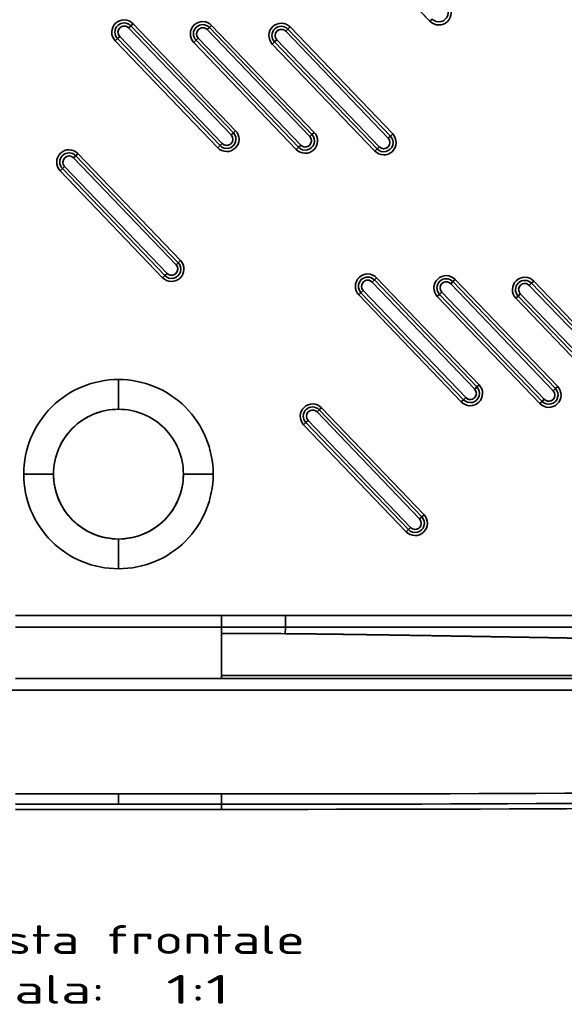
# Model space of a CAD drawing. Extents: x 92 to 1722, y -78 to 1466.
# Tile 7 of 14: x 546 to 811, y -78 to 401. Entities that reach past the tile are written whole.
import ezdxf
from ezdxf.enums import TextEntityAlignment as Align

# ---------------------------------------------------------------- set-up
doc = ezdxf.new("R2010")
doc.units = 0
doc.layers.get('0').update_dxf_attribs({"lineweight": 13})
doc.styles.get("Standard").update_dxf_attribs({"font": 'isocp.shx'})

# ---------------------------------------------------------------- blocks, each defined once
blk = doc.blocks.new('BLOCK85')
at = {"color": 7, "lineweight": 13}
for s, p, p2 in [('Vista frontale', (-79.38, -75.35), (90.64, -75.35)), ('Scala:', (-79.38, -99.53), (-6.51, -99.53)), ('  1:1', (-6.51, -99.53), (54.21, -99.53))]:
    blk.add_text(s, height=14, dxfattribs=at).set_placement(p, p2, align=Align.FIT)
blk = doc.blocks.new('BLOCK87')
at = {"color": 7, "lineweight": 35}
for p, q in [((151.4, 377.73), (101.56, 429.7)), ((101.56, 429.7), (151.4, 377.73)), ((54.76, 322.47), (4.93, 374.43)), ((4.93, 374.43), (54.76, 322.47)), ((55.84, 323.51), (6.01, 375.47)), ((6.01, 375.47), (55.84, 323.51)), ((7.09, 376.51), (56.93, 324.54)), ((56.93, 324.54), (7.09, 376.51)), ((92.94, 321.67), (43.1, 373.63)), ((43.1, 373.63), (92.94, 321.67)), ((94.02, 322.71), (44.18, 374.67)), ((44.18, 374.67), (94.02, 322.71)), ((45.27, 375.71), (95.1, 323.74)), ((95.1, 323.74), (45.27, 375.71)), ((132.19, 321.91), (82.36, 373.87)), ((82.36, 373.87), (132.19, 321.91)), ((83.44, 374.91), (133.28, 322.94)), ((133.28, 322.94), (83.44, 374.91)), ((-0.49, 369.24), (49.35, 317.28)), ((49.35, 317.28), (-0.49, 369.24)), ((0.6, 370.28), (50.43, 318.31)), ((50.43, 318.31), (0.6, 370.28)), ((37.69, 368.44), (87.52, 316.48)), ((87.52, 316.48), (37.69, 368.44)), ((38.77, 369.48), (88.61, 317.52)), ((88.61, 317.52), (38.77, 369.48)), ((76.95, 368.68), (126.78, 316.72)), ((126.78, 316.72), (76.95, 368.68)), ((131.11, 320.87), (81.28, 372.84)), ((81.28, 372.84), (131.11, 320.87)), ((48.27, 316.24), (-1.57, 368.21)), ((-1.57, 368.21), (48.27, 316.24)), ((86.44, 315.44), (36.61, 367.41)), ((36.61, 367.41), (86.44, 315.44)), ((124.62, 314.64), (74.78, 366.61)), ((74.78, 366.61), (124.62, 314.64)), ((75.86, 367.64), (125.7, 315.68)), ((125.7, 315.68), (75.86, 367.64)), ((27.98, 259.38), (-21.86, 311.34)), ((-21.86, 311.34), (27.98, 259.38)), ((29.06, 260.41), (-20.77, 312.38)), ((-20.77, 312.38), (29.06, 260.41)), ((-19.69, 313.42), (30.14, 261.45)), ((30.14, 261.45), (-19.69, 313.42)), ((-27.27, 306.15), (22.56, 254.18)), ((22.56, 254.18), (-27.27, 306.15)), ((-26.19, 307.19), (23.65, 255.22)), ((23.65, 255.22), (-26.19, 307.19)), ((21.48, 253.15), (-28.35, 305.11)), ((-28.35, 305.11), (21.48, 253.15)), ((173.12, 199.05), (123.28, 251.01)), ((123.28, 251.01), (173.12, 199.05)), ((174.2, 200.09), (124.37, 252.05)), ((124.37, 252.05), (174.2, 200.09)), ((125.45, 253.09), (175.28, 201.12)), ((175.28, 201.12), (125.45, 253.09)), ((211.29, 198.25), (161.46, 250.21)), ((161.46, 250.21), (211.29, 198.25)), ((212.38, 199.29), (162.54, 251.25)), ((162.54, 251.25), (212.38, 199.29)), ((163.62, 252.29), (213.46, 200.32)), ((213.46, 200.32), (163.62, 252.29)), ((249.47, 197.45), (199.63, 249.41)), ((199.63, 249.41), (249.47, 197.45)), ((250.55, 198.49), (200.72, 250.45)), ((200.72, 250.45), (250.55, 198.49)), ((201.8, 251.49), (251.63, 199.52)), ((251.63, 199.52), (201.8, 251.49)), ((166.62, 192.82), (116.79, 244.78)), ((116.79, 244.78), (166.62, 192.82)), ((117.87, 245.82), (167.7, 193.86)), ((167.7, 193.86), (117.87, 245.82)), ((118.95, 246.86), (168.79, 194.89)), ((168.79, 194.89), (118.95, 246.86)), ((204.8, 192.02), (154.96, 243.98)), ((154.96, 243.98), (204.8, 192.02)), ((156.05, 245.02), (205.88, 193.06)), ((205.88, 193.06), (156.05, 245.02)), ((157.13, 246.06), (206.96, 194.09)), ((206.96, 194.09), (157.13, 246.06)), ((194.22, 244.22), (244.06, 192.26)), ((244.06, 192.26), (194.22, 244.22)), ((195.3, 245.26), (245.14, 193.29)), ((245.14, 193.29), (195.3, 245.26)), ((242.97, 191.22), (193.14, 243.18)), ((193.14, 243.18), (242.97, 191.22)), ((146.33, 135.95), (96.5, 187.92)), ((96.5, 187.92), (146.33, 135.95)), ((147.42, 136.99), (97.58, 188.96)), ((97.58, 188.96), (147.42, 136.99)), ((98.67, 190), (148.5, 138.03)), ((148.5, 138.03), (98.67, 190)), ((91.09, 182.73), (140.92, 130.76)), ((140.92, 130.76), (91.09, 182.73)), ((92.17, 183.77), (142, 131.8)), ((142, 131.8), (92.17, 183.77)), ((139.84, 129.72), (90, 181.69)), ((90, 181.69), (139.84, 129.72)), ((-50, 89.03), (50, 89.03)), ((50, 89.03), (-50, 89.03)), ((81.12, 89.03), (50.03, 89.03)), ((81.12, 89.03), (50.03, 89.03)), ((340.09, 89.03), (81.12, 89.03)), ((340.09, 89.03), (81.12, 89.03)), ((-50, 83.39), (50, 83.39)), ((50, 83.39), (-50, 83.39)), ((50.03, 83.39), (81.12, 83.39)), ((81.12, 83.39), (50.03, 83.39)), ((81.12, 83.39), (340.09, 83.39)), ((340.09, 83.39), (81.12, 83.39)), ((50, 80.39), (50, 59.91)), ((50, 80.39), (50, 59.91)), ((-50, 58.44), (50, 58.44)), ((50, 58.44), (-50, 58.44)), ((50, 59.91), (340.09, 59.91)), ((340.09, 59.91), (50, 59.91)), ((50, 58.44), (427.47, 58.44)), ((427.47, 58.44), (50, 58.44)), ((-427.47, 52.8), (427.47, 52.8)), ((427.47, 52.8), (-427.47, 52.8)), ((0, 2.37), (-50, 2.37)), ((-50, 2.37), (0, 2.37)), ((50, 2.37), (0, 2.37)), ((0, 2.37), (50, 2.37)), ((0, -2.63), (-50, -2.63)), ((-50, -2.63), (0, -2.63)), ((0, -2.63), (50, -2.63)), ((50, -2.63), (0, -2.63)), ((50, -5.12), (-50, -5.12))]:
    blk.add_line(p, q, dxfattribs=at)
at = {"color": 7, "lineweight": 35, "ltscale": 0.0375}
for p, q in [((151.4, 377.73), (152.48, 378.77)), ((152.48, 378.77), (151.4, 377.73)), ((6.01, 375.47), (4.93, 374.43)), ((6.01, 375.47), (4.93, 374.43)), ((6.01, 375.47), (7.09, 376.51)), ((7.09, 376.51), (6.01, 375.47)), ((44.18, 374.67), (43.1, 373.63)), ((44.18, 374.67), (43.1, 373.63)), ((44.18, 374.67), (45.27, 375.71)), ((45.27, 375.71), (44.18, 374.67)), ((82.36, 373.87), (81.28, 372.84)), ((82.36, 373.87), (81.28, 372.84)), ((82.36, 373.87), (83.44, 374.91)), ((83.44, 374.91), (82.36, 373.87)), ((-1.57, 368.21), (-0.49, 369.24)), ((-0.49, 369.24), (-1.57, 368.21)), ((0.6, 370.28), (-0.49, 369.24)), ((0.6, 370.28), (-0.49, 369.24)), ((36.61, 367.41), (37.69, 368.44)), ((37.69, 368.44), (36.61, 367.41)), ((38.77, 369.48), (37.69, 368.44)), ((38.77, 369.48), (37.69, 368.44)), ((76.95, 368.68), (75.86, 367.64)), ((76.95, 368.68), (75.86, 367.64)), ((74.78, 366.61), (75.86, 367.64)), ((75.86, 367.64), (74.78, 366.61)), ((54.76, 322.47), (55.84, 323.51)), ((54.76, 322.47), (55.84, 323.51)), ((56.93, 324.54), (55.84, 323.51)), ((55.84, 323.51), (56.93, 324.54)), ((92.94, 321.67), (94.02, 322.71)), ((92.94, 321.67), (94.02, 322.71)), ((95.1, 323.74), (94.02, 322.71)), ((94.02, 322.71), (95.1, 323.74)), ((131.11, 320.87), (132.19, 321.91)), ((131.11, 320.87), (132.19, 321.91)), ((133.28, 322.94), (132.19, 321.91)), ((132.19, 321.91), (133.28, 322.94)), ((48.27, 316.24), (49.35, 317.28)), ((49.35, 317.28), (48.27, 316.24)), ((49.35, 317.28), (50.43, 318.31)), ((49.35, 317.28), (50.43, 318.31)), ((86.44, 315.44), (87.52, 316.48)), ((87.52, 316.48), (86.44, 315.44)), ((87.52, 316.48), (88.61, 317.52)), ((87.52, 316.48), (88.61, 317.52)), ((124.62, 314.64), (125.7, 315.68)), ((125.7, 315.68), (124.62, 314.64)), ((125.7, 315.68), (126.78, 316.72)), ((125.7, 315.68), (126.78, 316.72)), ((-20.77, 312.38), (-21.86, 311.34)), ((-20.77, 312.38), (-21.86, 311.34)), ((-20.77, 312.38), (-19.69, 313.42)), ((-19.69, 313.42), (-20.77, 312.38)), ((-28.35, 305.11), (-27.27, 306.15)), ((-27.27, 306.15), (-28.35, 305.11)), ((-26.19, 307.19), (-27.27, 306.15)), ((-26.19, 307.19), (-27.27, 306.15)), ((27.98, 259.38), (29.06, 260.41)), ((27.98, 259.38), (29.06, 260.41)), ((30.14, 261.45), (29.06, 260.41)), ((29.06, 260.41), (30.14, 261.45)), ((21.48, 253.15), (22.56, 254.18)), ((22.56, 254.18), (21.48, 253.15)), ((22.56, 254.18), (23.65, 255.22)), ((22.56, 254.18), (23.65, 255.22)), ((124.37, 252.05), (123.28, 251.01)), ((124.37, 252.05), (123.28, 251.01)), ((124.37, 252.05), (125.45, 253.09)), ((125.45, 253.09), (124.37, 252.05)), ((162.54, 251.25), (161.46, 250.21)), ((162.54, 251.25), (161.46, 250.21)), ((162.54, 251.25), (163.62, 252.29)), ((163.62, 252.29), (162.54, 251.25)), ((200.72, 250.45), (199.63, 249.41)), ((200.72, 250.45), (199.63, 249.41)), ((200.72, 250.45), (201.8, 251.49)), ((201.8, 251.49), (200.72, 250.45)), ((116.79, 244.78), (117.87, 245.82)), ((117.87, 245.82), (116.79, 244.78)), ((118.95, 246.86), (117.87, 245.82)), ((118.95, 246.86), (117.87, 245.82)), ((154.96, 243.98), (156.05, 245.02)), ((156.05, 245.02), (154.96, 243.98)), ((157.13, 246.06), (156.05, 245.02)), ((157.13, 246.06), (156.05, 245.02)), ((193.14, 243.18), (194.22, 244.22)), ((194.22, 244.22), (193.14, 243.18)), ((195.3, 245.26), (194.22, 244.22)), ((195.3, 245.26), (194.22, 244.22)), ((175.28, 201.12), (174.2, 200.09)), ((174.2, 200.09), (175.28, 201.12)), ((173.12, 199.05), (174.2, 200.09)), ((173.12, 199.05), (174.2, 200.09)), ((211.29, 198.25), (212.38, 199.29)), ((211.29, 198.25), (212.38, 199.29)), ((213.46, 200.32), (212.38, 199.29)), ((212.38, 199.29), (213.46, 200.32)), ((166.62, 192.82), (167.7, 193.86)), ((167.7, 193.86), (166.62, 192.82)), ((167.7, 193.86), (168.79, 194.89)), ((167.7, 193.86), (168.79, 194.89)), ((204.8, 192.02), (205.88, 193.06)), ((205.88, 193.06), (204.8, 192.02)), ((205.88, 193.06), (206.96, 194.09)), ((205.88, 193.06), (206.96, 194.09)), ((97.58, 188.96), (96.5, 187.92)), ((97.58, 188.96), (96.5, 187.92)), ((97.58, 188.96), (98.67, 190)), ((98.67, 190), (97.58, 188.96)), ((90, 181.69), (91.09, 182.73)), ((91.09, 182.73), (90, 181.69)), ((92.17, 183.77), (91.09, 182.73)), ((92.17, 183.77), (91.09, 182.73)), ((146.33, 135.95), (147.42, 136.99)), ((146.33, 135.95), (147.42, 136.99)), ((148.5, 138.03), (147.42, 136.99)), ((147.42, 136.99), (148.5, 138.03)), ((139.84, 129.72), (140.92, 130.76)), ((140.92, 130.76), (139.84, 129.72)), ((140.92, 130.76), (142, 131.8)), ((140.92, 130.76), (142, 131.8))]:
    blk.add_line(p, q, dxfattribs=at)
at = {"color": 7, "lineweight": 35, "ltscale": 0.361606}
for p, q in [((0, 189.22), (0, 203.68)), ((0, 203.68), (0, 189.22)), ((0, 126.22), (0, 111.75)), ((0, 111.75), (0, 126.22))]:
    blk.add_line(p, q, dxfattribs=at)
at = {"color": 7, "lineweight": 35, "ltscale": 0.361603}
for p, q in [((-31.56, 157.72), (-46.02, 157.72)), ((-31.56, 157.72), (-46.02, 157.72)), ((31.56, 157.72), (46.02, 157.72)), ((31.56, 157.72), (46.02, 157.72))]:
    blk.add_line(p, q, dxfattribs=at)
at = {"color": 7, "lineweight": 35, "ltscale": 0.140954}
for p, q in [((50, 83.39), (50, 89.03)), ((50, 89.03), (50, 83.39)), ((50.03, 83.39), (50.03, 89.03)), ((50.03, 83.39), (50.03, 89.03)), ((81.12, 83.39), (81.12, 89.03)), ((81.12, 83.39), (81.12, 89.03))]:
    blk.add_line(p, q, dxfattribs=at)
at = {"color": 7, "lineweight": 35, "ltscale": 0.000639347}
for p, q in [((50.03, 89.03), (50, 89.03)), ((50, 83.39), (50.03, 83.39))]:
    blk.add_line(p, q, dxfattribs=at)
at = {"color": 7, "lineweight": 35, "ltscale": 0.000639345}
blk.add_line((50.03, 89.03), (50, 89.03), dxfattribs=at)
at = {"color": 7, "lineweight": 35, "ltscale": 0.07483}
blk.add_line((50.03, 83.39), (50, 80.39), dxfattribs=at)
blk.add_line((50.03, 83.39), (50, 80.39), dxfattribs=at)
at = {"color": 7, "lineweight": 35, "ltscale": 0.074828}
for p, q in [((50, 80.39), (50, 83.39)), ((50, 83.39), (50, 80.39))]:
    blk.add_line(p, q, dxfattribs=at)
at = {"color": 7, "lineweight": 35, "ltscale": 0.000639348}
blk.add_line((50.03, 83.39), (50, 83.39), dxfattribs=at)
at = {"color": 7, "lineweight": 35, "ltscale": 0.0786}
blk.add_line((81.12, 83.39), (81.06, 80.24), dxfattribs=at)
at = {"color": 7, "lineweight": 35, "ltscale": 0.078599}
blk.add_line((81.12, 83.39), (81.06, 80.24), dxfattribs=at)
at = {"color": 7, "lineweight": 35, "ltscale": 0.036871}
blk.add_line((50, 59.91), (50, 58.44), dxfattribs=at)
blk.add_line((50, 59.91), (50, 58.44), dxfattribs=at)
at = {"color": 7, "lineweight": 35, "ltscale": 0.124957}
for p, q in [((0, 2.37), (0, -2.63)), ((0, -2.63), (0, 2.37)), ((50, 2.37), (50, -2.63)), ((50, 2.37), (50, -2.63))]:
    blk.add_line(p, q, dxfattribs=at)
at = {"color": 7, "lineweight": 35, "ltscale": 0.062277}
for p, q in [((50, -2.63), (50, -5.12)), ((50, -5.12), (50, -2.63))]:
    blk.add_line(p, q, dxfattribs=at)
at = {"color": 7, "lineweight": 35}
for centre, radius, start, end in [((155.73, 381.88), 4.5, 223.8, 43.8), ((155.73, 381.88), 4.5, 223.8, 43.8), ((155.73, 381.88), 6, 313.8, 43.8), ((155.73, 381.88), 6, 313.8, 403.8), ((2.76, 372.36), 6, 43.8, 133.8), ((2.76, 372.36), 6, 43.8, 133.8), ((2.76, 372.36), 6, 133.8, 223.8), ((2.76, 372.36), 6, 133.8, 223.8), ((2.76, 372.36), 4.5, 43.8, 223.8), ((2.76, 372.36), 4.5, 43.8, 223.8), ((2.76, 372.36), 3, 133.8, 223.8), ((2.76, 372.36), 3, 133.8036, 223.7964), ((2.76, 372.36), 3, 43.8037, 133.7964), ((2.76, 372.36), 3, 43.8, 133.8), ((40.94, 371.56), 6, 133.8, 223.8), ((40.94, 371.56), 6, 133.8, 223.8), ((40.94, 371.56), 4.5, 43.8, 223.8), ((40.94, 371.56), 4.5, 43.8, 223.8), ((40.94, 371.56), 6, 43.8, 133.8), ((40.94, 371.56), 6, 43.8, 133.8), ((40.94, 371.56), 3, 133.8, 223.8), ((40.94, 371.56), 3, 133.8037, 223.7964), ((40.94, 371.56), 3, 43.8, 133.8), ((40.94, 371.56), 3, 43.8036, 133.7964), ((79.11, 370.76), 6, 133.8, 223.8), ((79.11, 370.76), 6, 133.8, 223.8), ((79.11, 370.76), 4.5, 43.8, 223.8), ((79.11, 370.76), 4.5, 43.8, 223.8), ((79.11, 370.76), 6, 43.8, 133.8), ((79.11, 370.76), 6, 43.8, 133.8), ((79.11, 370.76), 3, 43.8, 133.8), ((79.11, 370.76), 3, 43.8036, 133.7964), ((155.73, 381.88), 6, 223.8, 313.8), ((155.73, 381.88), 6, 223.8, 313.8), ((79.11, 370.76), 3, 133.8, 223.8), ((79.11, 370.76), 3, 133.8036, 223.7964), ((52.6, 320.39), 4.5, 223.8, 43.8), ((52.6, 320.39), 4.5, 223.8, 43.8), ((52.6, 320.39), 3, 313.8, 43.8), ((52.6, 320.39), 3, 313.8037, 43.7964), ((52.6, 320.39), 6, 313.8, 43.8), ((52.6, 320.39), 6, 313.8, 403.8), ((90.77, 319.59), 4.5, 223.8, 43.8), ((90.77, 319.59), 4.5, 223.8, 43.8), ((90.77, 319.59), 3, 313.8, 43.8), ((90.77, 319.59), 3, 313.8036, 43.7964), ((90.77, 319.59), 6, 313.8, 43.8), ((90.77, 319.59), 6, 313.8, 403.8), ((128.95, 318.79), 4.5, 223.8, 43.8), ((128.95, 318.79), 4.5, 223.8, 43.8), ((128.95, 318.79), 3, 313.8, 43.8), ((128.95, 318.79), 3, 313.8036, 43.7964), ((128.95, 318.79), 6, 313.8, 43.8), ((128.95, 318.79), 6, 313.8, 403.8), ((52.6, 320.39), 6, 223.8, 313.8), ((52.6, 320.39), 6, 223.8, 313.8), ((52.6, 320.39), 3, 223.8, 313.8), ((52.6, 320.39), 3, 223.8036, 313.7964), ((90.77, 319.59), 3, 223.8, 313.8), ((90.77, 319.59), 3, 223.8037, 313.7964), ((128.95, 318.79), 3, 223.8, 313.8), ((128.95, 318.79), 3, 223.8036, 313.7964), ((-24.02, 309.27), 6, 133.8, 223.8), ((-24.02, 309.27), 6, 133.8, 223.8), ((-24.02, 309.27), 4.5, 43.8, 223.8), ((-24.02, 309.27), 4.5, 43.8, 223.8), ((-24.02, 309.27), 6, 43.8, 133.8), ((-24.02, 309.27), 6, 43.8, 133.8), ((-24.02, 309.27), 3, 133.8, 223.8), ((-24.02, 309.27), 3, 133.8036, 223.7964), ((-24.02, 309.27), 3, 43.8, 133.8), ((-24.02, 309.27), 3, 43.8036, 133.7964), ((90.77, 319.59), 6, 223.8, 313.8), ((90.77, 319.59), 6, 223.8, 313.8), ((128.95, 318.79), 6, 223.8, 313.8), ((128.95, 318.79), 6, 223.8, 313.8), ((25.81, 257.3), 4.5, 223.8, 43.8), ((25.81, 257.3), 4.5, 223.8, 43.8), ((25.81, 257.3), 3, 313.8, 43.8), ((25.81, 257.3), 3, 313.8037, 43.7964), ((25.81, 257.3), 6, 313.8, 43.8), ((25.81, 257.3), 6, 313.8, 403.8), ((25.81, 257.3), 3, 223.8, 313.8), ((25.81, 257.3), 3, 223.8036, 313.7964), ((121.12, 248.94), 6, 43.8, 133.8), ((121.12, 248.94), 6, 43.8, 133.8), ((159.29, 248.14), 6, 43.8, 133.8), ((159.29, 248.14), 6, 43.8, 133.8), ((25.81, 257.3), 6, 223.8, 313.8), ((25.81, 257.3), 6, 223.8, 313.8), ((121.12, 248.94), 6, 133.8, 223.8), ((121.12, 248.94), 6, 133.8, 223.8), ((121.12, 248.94), 4.5, 43.8, 223.8), ((121.12, 248.94), 4.5, 43.8, 223.8), ((121.12, 248.94), 3, 133.8, 223.8), ((121.12, 248.94), 3, 133.8036, 223.7964), ((121.12, 248.94), 3, 43.8, 133.8), ((121.12, 248.94), 3, 43.8037, 133.7964), ((159.29, 248.14), 6, 133.8, 223.8), ((159.29, 248.14), 6, 133.8, 223.8), ((159.29, 248.14), 4.5, 43.8, 223.8), ((159.29, 248.14), 4.5, 43.8, 223.8), ((159.29, 248.14), 3, 133.8, 223.8), ((159.29, 248.14), 3, 133.8036, 223.7964), ((159.29, 248.14), 3, 43.8, 133.8), ((159.29, 248.14), 3, 43.8037, 133.7964), ((197.47, 247.34), 6, 133.8, 223.8), ((197.47, 247.34), 6, 133.8, 223.8), ((197.47, 247.34), 4.5, 43.8, 223.8), ((197.47, 247.34), 4.5, 43.8, 223.8), ((197.47, 247.34), 6, 43.8, 133.8), ((197.47, 247.34), 6, 43.8, 133.8), ((197.47, 247.34), 3, 133.8, 223.8), ((197.47, 247.34), 3, 133.8037, 223.7964), ((197.47, 247.34), 3, 43.8, 133.8), ((197.47, 247.34), 3, 43.8036, 133.7964), ((-0.06, 157.72), 45.96, 89.9254, 180), ((-0.06, 157.72), 45.96, 89.9257, 179.9998), ((0.06, 157.72), 45.96, 360, 90.0746), ((0.06, 157.72), 45.96, 0.0002, 90.0743), ((170.95, 196.97), 6, 313.8, 43.8), ((170.95, 196.97), 6, 313.8, 403.8), ((170.95, 196.97), 4.5, 223.8, 43.8), ((170.95, 196.97), 4.5, 223.8, 43.8), ((170.95, 196.97), 3, 313.8, 43.8), ((170.95, 196.97), 3, 313.8037, 43.7964), ((209.13, 196.17), 4.5, 223.8, 43.8), ((209.13, 196.17), 4.5, 223.8, 43.8), ((209.13, 196.17), 3, 313.8, 43.8), ((209.13, 196.17), 3, 313.8036, 43.7964), ((209.13, 196.17), 6, 313.8, 43.8), ((209.13, 196.17), 6, 313.8, 403.8), ((94.33, 185.84), 6, 43.8, 133.8), ((94.33, 185.84), 6, 43.8, 133.8), ((170.95, 196.97), 6, 223.8, 313.8), ((170.95, 196.97), 6, 223.8, 313.8), ((170.95, 196.97), 3, 223.8, 313.8), ((170.95, 196.97), 3, 223.8036, 313.7964), ((209.13, 196.17), 6, 223.8, 313.8), ((209.13, 196.17), 6, 223.8, 313.8), ((209.13, 196.17), 3, 223.8, 313.8), ((209.13, 196.17), 3, 223.8037, 313.7964), ((-0.06, 157.72), 31.5, 89.8912, 180), ((-0.06, 157.72), 31.5, 89.8912, 180), ((-0.06, 157.72), 31.5, 89.8913, 151.6275), ((0.06, 157.72), 31.5, 360, 90.1088), ((0.06, 157.72), 31.5, 0, 90.1088), ((0.06, 157.72), 31.5, 0, 90.1088), ((94.33, 185.84), 6, 133.8, 223.8), ((94.33, 185.84), 6, 133.8, 223.8), ((94.33, 185.84), 4.5, 43.8, 223.8), ((94.33, 185.84), 4.5, 43.8, 223.8), ((94.33, 185.84), 3, 133.8, 223.8), ((94.34, 185.84), 3, 133.8036, 223.7964), ((94.33, 185.84), 3, 43.8, 133.8), ((94.33, 185.84), 3, 43.8036, 133.7964), ((-0.06, 157.72), 45.96, 179.9999, 270.0745), ((-0.06, 157.72), 45.96, 180.0001, 270.0743), ((-0.06, 157.72), 31.5, 180, 270.1088), ((-0.06, 157.72), 31.5, 180, 269.8912), ((0.06, 157.72), 45.96, 269.9255, 0.0001), ((0.06, 157.72), 31.5, 269.8912, 360), ((0.06, 157.72), 31.5, 269.8912, 360), ((0.06, 157.72), 45.96, 269.9257, 359.9999), ((0.06, 157.72), 31.5, 270.1088, 360), ((144.17, 133.88), 4.5, 223.8, 43.8), ((144.17, 133.88), 4.5, 223.8, 43.8), ((144.17, 133.88), 3, 313.8, 43.8), ((144.17, 133.88), 3, 313.8037, 43.7964), ((144.17, 133.88), 6, 313.8, 43.8), ((144.17, 133.88), 6, 313.8, 403.8), ((144.17, 133.88), 6, 223.8, 313.8), ((144.17, 133.88), 6, 223.8, 313.8), ((144.17, 133.88), 3, 223.8, 313.8), ((144.17, 133.88), 3, 223.8037, 313.7964), ((-0.06, 157.72), 31.5, 269.8912, 270.1088), ((0.06, 157.72), 31.5, 269.8912, 270.1088), ((49.01, -3300.87), 3381.26, 89.4569, 89.98326), ((49, -3302.73), 3383.12, 89.45704, 89.98312), ((50, 39627.2), 39624.83, 270, 270.643651), ((50, 39627.29), 39624.92, 270.000001, 270.64365), ((50, 39627.34), 39629.96, 270.000001, 270.64365), ((50, 39627.3), 39629.92, 270.000001, 270.64365), ((50, 39627.36), 39632.48, 270.000001, 270.647211)]:
    blk.add_arc(centre, radius, start, end, dxfattribs=at)
for points, knots in [([(81.06, 80.24), (88.92, 80.17), (97.06, 80.08), (105.62, 79.97), (120.37, 79.77), (135.31, 79.54), (141.39, 79.44), (150.46, 79.29), (159.53, 79.15), (161.87, 79.11), (172.55, 78.93), (183.22, 78.75), (191.15, 78.61), (204.32, 78.38), (217.48, 78.15), (222.84, 78.05), (238.55, 77.77), (254.24, 77.49), (264.68, 77.31), (280.39, 77.02), (296.11, 76.74), (301.08, 76.65), (312.05, 76.45), (323.01, 76.25), (328.7, 76.14), (334.4, 76.04), (340.09, 75.94)], [0, 0, 0, 0, 0, 0, 60.62919, 60.62919, 60.62919, 104.959492, 104.959492, 104.959492, 124.048287, 124.048287, 124.048287, 179.640095, 179.640095, 179.640095, 216.436805, 216.436805, 216.436805, 290.106701, 290.106701, 290.106701, 327.289064, 327.289064, 327.289064, 367.542285, 367.542285, 367.542285, 367.542285, 367.542285, 367.542285]), ([(340.09, 75.94), (329.32, 76.13), (318.55, 76.33), (307.85, 76.52), (285.21, 76.93), (262.85, 77.34), (251.15, 77.55), (231.1, 77.91), (210.79, 78.27), (202.5, 78.41), (192.22, 78.59), (181.92, 78.77), (179.95, 78.8), (159, 79.16), (138.04, 79.5), (119.06, 79.8), (100.06, 80.07), (81.06, 80.24)], [0, 0, 0, 0, 0, 0, 75.754281, 75.754281, 75.754281, 161.771483, 161.771483, 161.771483, 220.327004, 220.327004, 220.327004, 234.1838, 234.1838, 234.1838, 367.700384, 367.700384, 367.700384, 367.700384, 367.700384, 367.700384])]:
    blk.add_open_spline(points, degree=5, knots=knots, dxfattribs=at)

msp = doc.modelspace()

# ---------------------------------------------------------------- block references
at = {"lineweight": 0}
for name in ['BLOCK87', 'BLOCK85']:
    msp.add_blockref(name, (594.5, 22.05), dxfattribs=at)

doc.saveas('drawing.dxf')
